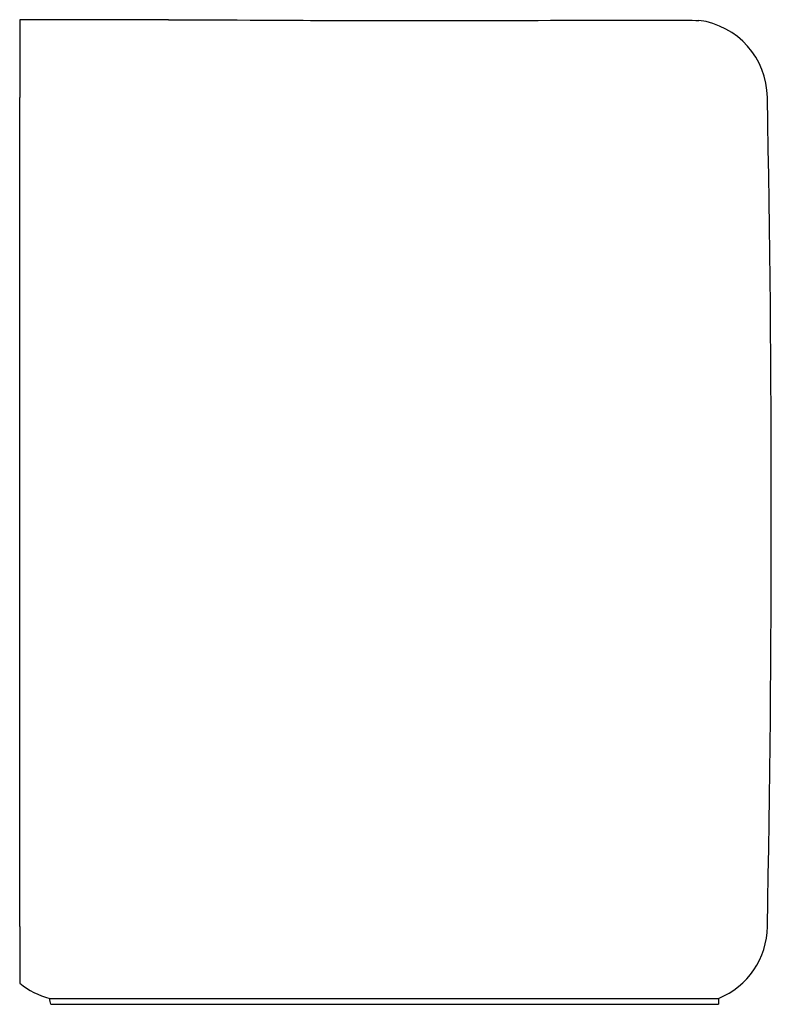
# Model space of a CAD drawing. Header units: millimetres. Extents: x 5175.513 to 5175.895, y 2637.709 to 2638.209.
import ezdxf

# ---------------------------------------------------------------- set-up
doc = ezdxf.new("R2010")
doc.units = ezdxf.units.MM
doc.layers.add('SANINDUSA', color=3, linetype='Continuous')

msp = doc.modelspace()

# ---------------------------------------------------------------- linework, layer by layer
at = {"layer": 'SANINDUSA'}
for p, q in [((5175.589015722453, 2638.209407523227), (5175.513387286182, 2638.209407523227)), ((5175.513387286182, 2638.209407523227), (5175.513387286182, 2638.169946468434)), ((5175.513387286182, 2637.748868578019), (5175.513387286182, 2638.169946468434)), ((5175.513387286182, 2637.748868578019), (5175.513387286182, 2637.720083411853)), ((5175.528662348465, 2637.712407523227), (5175.695387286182, 2637.712407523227)), ((5175.695387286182, 2637.712407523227), (5175.868571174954, 2637.712407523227)), ((5175.868571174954, 2637.712407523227), (5175.868571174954, 2637.709407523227)), ((5175.529178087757, 2637.709407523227), (5175.695387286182, 2637.709407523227)), ((5175.695387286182, 2637.709407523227), (5175.868571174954, 2637.709407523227))]:
    msp.add_line(p, q, dxfattribs=at)
at = {"layer": 'SANINDUSA', "flags": 128}
for points in [[(5175.589015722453, 2638.209407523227), (5175.599858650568, 2638.209387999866), (5175.611474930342, 2638.209336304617), (5175.623987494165, 2638.209261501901), (5175.630472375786, 2638.209243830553)], [(5175.630472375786, 2638.209243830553), (5175.636756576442, 2638.209207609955), (5175.643591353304, 2638.209168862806), (5175.650531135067, 2638.209131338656), (5175.657529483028, 2638.209096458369), (5175.661260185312, 2638.20908002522)], [(5175.661257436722, 2638.209080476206), (5175.663332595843, 2638.209071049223), (5175.670394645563, 2638.209043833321), (5175.677502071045, 2638.209022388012), (5175.684624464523, 2638.209008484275), (5175.691682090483, 2638.209002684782), (5175.695387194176, 2638.209005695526)], [(5175.695387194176, 2638.209005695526), (5175.701974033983, 2638.209005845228), (5175.709102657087, 2638.209007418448), (5175.716198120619, 2638.209010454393), (5175.723244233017, 2638.209015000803), (5175.730225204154, 2638.209021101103), (5175.737125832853, 2638.209028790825), (5175.743933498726, 2638.209037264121), (5175.750654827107, 2638.209045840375), (5175.757322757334, 2638.209054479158), (5175.763917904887, 2638.209063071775), (5175.770420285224, 2638.209071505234), (5175.776809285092, 2638.209079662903), (5175.783063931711, 2638.209087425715), (5175.789163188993, 2638.209094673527), (5175.795086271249, 2638.209101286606), (5175.800810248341, 2638.20910714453), (5175.806316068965, 2638.209112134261), (5175.81158601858, 2638.209116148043), (5175.816603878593, 2638.209119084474), (5175.82136080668, 2638.209120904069), (5175.825888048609, 2638.209121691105), (5175.830198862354, 2638.209121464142), (5175.834274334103, 2638.209120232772), (5175.838101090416, 2638.209118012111), (5175.841666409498, 2638.209114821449), (5175.844958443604, 2638.209110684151), (5175.847966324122, 2638.209105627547), (5175.850679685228, 2638.209099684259), (5175.85309078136, 2638.209092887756), (5175.855193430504, 2638.209085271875), (5175.856983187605, 2638.209076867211), (5175.858457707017, 2638.209067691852), (5175.858580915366, 2638.209066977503)]]:
    msp.add_lwpolyline(points, dxfattribs=at)
at = {"layer": 'SANINDUSA'}
for centre, radius, start, end in [((5175.8533724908, 2638.169407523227), 0.0400000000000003, 0.7720055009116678, 82.51823694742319), ((5164.812706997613, 2637.959407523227), 11.08266186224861, 358.911478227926, 1.088521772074), ((5175.8533724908, 2637.749407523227), 0.04000000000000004, 292.3316450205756, 359.2279944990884), ((5175.538570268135, 2637.751161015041), 0.04, 230.9812595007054, 255.6586670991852)]:
    msp.add_arc(centre, radius, start, end, dxfattribs=at)
at = {"layer": 'SANINDUSA', "extrusion": (0, 0, -1)}
msp.add_ellipse((5175.695387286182, 2638.10950302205), major_axis=(-7.815970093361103e-16, 0.7381395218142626), ratio=0.2679491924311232, start_param=4.13953531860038, end_param=4.144364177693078, dxfattribs=at)

doc.saveas('drawing.dxf')
